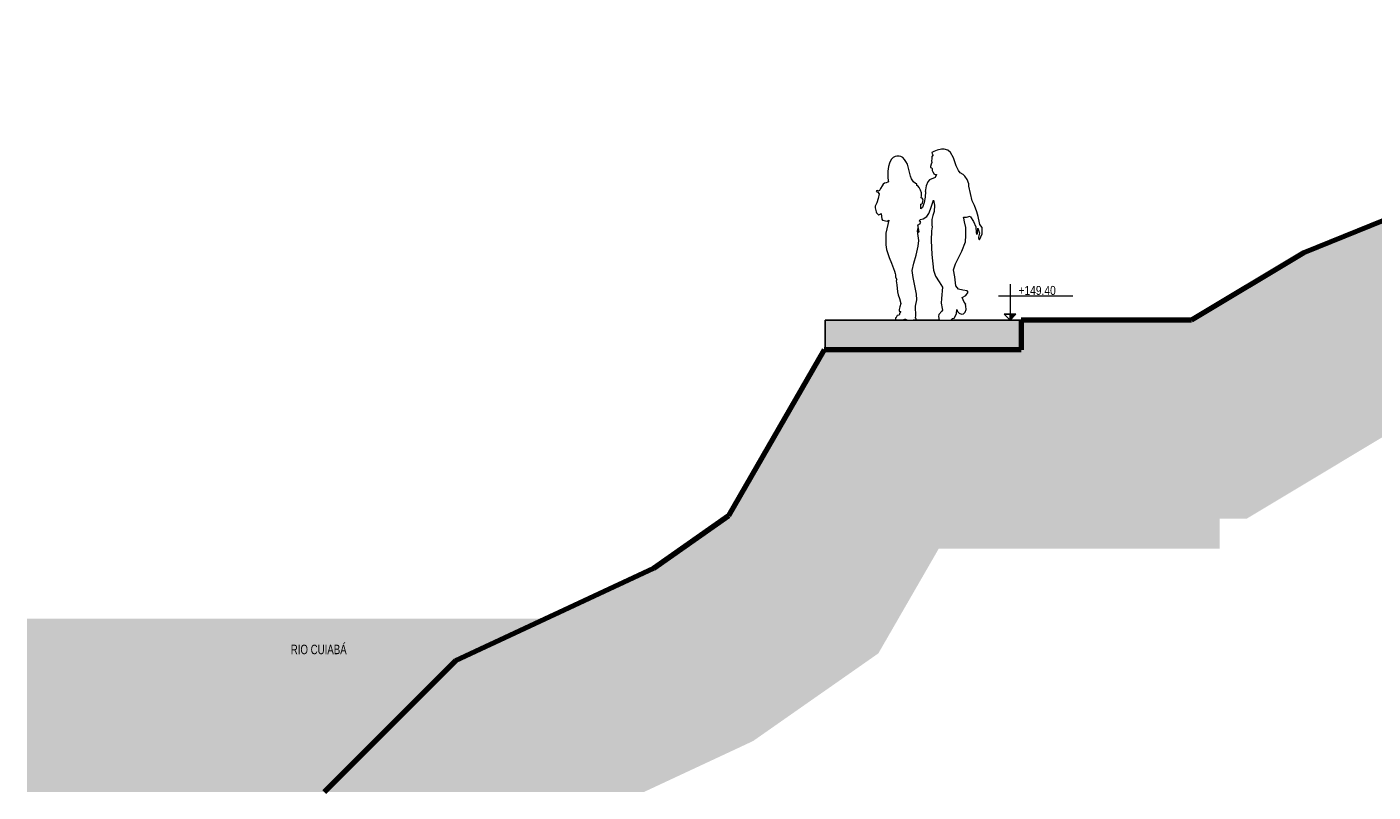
# Model space of a CAD drawing. Header units: millimetres. Extents: x -701667 to -666723, y 144647 to 155262.
# Tile 1 of 4: x -701667 to -688111, y 144647 to 152352. Entities that reach past the tile are written whole.
import ezdxf

# ---------------------------------------------------------------- set-up
doc = ezdxf.new("R2010")
doc.units = ezdxf.units.MM
for name, color, linetype, lineweight in [('A-DETL', 90, 'Continuous', 25), ('A-DETL-GENF', 92, 'Continuous', 5), ('A-FLOR', 192, 'Continuous', 5), ('A-FLOR-PATT', 8, 'Continuous', 25), ('G-ANNO-DIMS', 111, 'Continuous', 5), ('G-ANNO-TEXT', 231, 'Continuous', 5)]:
    doc.layers.add(name, color=color, linetype=linetype, lineweight=lineweight)
doc.styles.add('Swis721 Cn BT', font='swissc.ttf', dxfattribs={"height": 90})
doc.styles.add('Swis721 LtCn BT_3', font='swisscl.ttf', dxfattribs={"height": 95})

# ---------------------------------------------------------------- blocks, each defined once
blk = doc.blocks.new('_HUM_ FIGURAS HUMANAS - kvinner-3635077-TRECHO 3 - CALÇADA')
at = {"layer": 'A-DETL-GENF'}
for p, q in [((-692963, 151017), (-692982, 150980)), ((-692943, 151038), (-692963, 151017)), ((-692925, 151046), (-692943, 151038)), ((-692906, 151050), (-692925, 151046)), ((-692884, 151052), (-692906, 151050)), ((-692868, 151049), (-692884, 151052)), ((-692847, 151038), (-692868, 151049)), ((-692829, 151019), (-692847, 151038)), ((-692815, 150998), (-692829, 151019)), ((-692556, 151024), (-692557, 151004)), ((-692553, 151048), (-692556, 151024)), ((-692536, 151099), (-692554, 151087)), ((-692554, 151087), (-692552, 151074)), ((-692542, 151065), (-692553, 151048)), ((-692552, 151074), (-692542, 151065)), ((-692502, 151113), (-692536, 151099)), ((-692457, 151123), (-692502, 151113)), ((-692430, 151123), (-692457, 151123)), ((-692394, 151110), (-692430, 151123)), ((-692366, 151088), (-692394, 151110)), ((-692335, 151033), (-692366, 151088)), ((-692310, 150954), (-692335, 151033)), ((-692996, 150901), (-692998, 150878)), ((-692998, 150878), (-692996, 150838)), ((-692990, 150947), (-692996, 150901)), ((-692982, 150980), (-692990, 150947)), ((-692801, 150969), (-692815, 150998)), ((-692792, 150944), (-692801, 150969)), ((-692782, 150904), (-692792, 150944)), ((-692771, 150851), (-692782, 150904)), ((-692560, 150970), (-692569, 150948)), ((-692569, 150948), (-692567, 150937)), ((-692567, 150937), (-692554, 150934)), ((-692553, 150986), (-692560, 150970)), ((-692557, 151004), (-692553, 150986)), ((-692554, 150934), (-692551, 150923)), ((-692551, 150923), (-692551, 150908)), ((-692551, 150908), (-692549, 150901)), ((-692549, 150901), (-692545, 150896)), ((-692545, 150896), (-692536, 150872)), ((-692287, 150906), (-692310, 150954)), ((-692268, 150882), (-692287, 150906)), ((-692240, 150866), (-692268, 150882)), ((-693054, 150752), (-693073, 150724)), ((-693043, 150768), (-693054, 150752)), ((-693030, 150779), (-693043, 150768)), ((-693013, 150782), (-693030, 150779)), ((-692996, 150788), (-693013, 150782)), ((-692996, 150838), (-692993, 150802)), ((-692992, 150794), (-692996, 150788)), ((-692993, 150802), (-692992, 150794)), ((-692759, 150823), (-692771, 150851)), ((-692739, 150794), (-692759, 150823)), ((-692719, 150777), (-692739, 150794)), ((-692707, 150771), (-692719, 150777)), ((-692706, 150757), (-692707, 150771)), ((-692695, 150751), (-692706, 150757)), ((-692683, 150736), (-692695, 150751)), ((-692611, 150752), (-692619, 150711)), ((-692594, 150791), (-692611, 150752)), ((-692577, 150812), (-692594, 150791)), ((-692520, 150837), (-692577, 150812)), ((-692536, 150872), (-692521, 150865)), ((-692521, 150865), (-692507, 150866)), ((-692507, 150866), (-692520, 150837)), ((-692221, 150849), (-692240, 150866)), ((-692198, 150816), (-692221, 150849)), ((-692183, 150771), (-692198, 150816)), ((-692182, 150748), (-692183, 150771)), ((-692147, 150601), (-692182, 150748)), ((-693113, 150701), (-693115, 150696)), ((-693115, 150696), (-693106, 150692)), ((-693106, 150704), (-693113, 150701)), ((-693096, 150624), (-693109, 150580)), ((-693096, 150702), (-693106, 150704)), ((-693106, 150692), (-693099, 150687)), ((-693099, 150687), (-693086, 150673)), ((-693084, 150698), (-693096, 150702)), ((-693086, 150673), (-693096, 150624)), ((-693073, 150724), (-693084, 150698)), ((-692668, 150708), (-692683, 150736)), ((-692660, 150683), (-692668, 150708)), ((-692661, 150632), (-692660, 150652)), ((-692652, 150627), (-692661, 150632)), ((-692660, 150652), (-692660, 150683)), ((-692644, 150619), (-692652, 150627)), ((-692645, 150597), (-692643, 150610)), ((-692643, 150610), (-692644, 150619)), ((-692622, 150638), (-692633, 150586)), ((-692619, 150711), (-692622, 150696)), ((-692622, 150696), (-692618, 150696)), ((-692618, 150696), (-692622, 150638)), ((-692547, 150577), (-692539, 150608)), ((-692539, 150608), (-692529, 150559)), ((-693125, 150546), (-693126, 150530)), ((-693126, 150530), (-693118, 150504)), ((-693109, 150580), (-693125, 150546)), ((-693118, 150504), (-693116, 150490)), ((-693116, 150490), (-693113, 150479)), ((-693113, 150479), (-693093, 150459)), ((-693069, 150469), (-693066, 150473)), ((-693066, 150473), (-693058, 150415)), ((-692666, 150544), (-692664, 150569)), ((-692665, 150521), (-692666, 150544)), ((-692650, 150535), (-692665, 150521)), ((-692664, 150569), (-692654, 150571)), ((-692654, 150571), (-692648, 150577)), ((-692633, 150586), (-692650, 150535)), ((-692648, 150577), (-692645, 150597)), ((-692606, 150445), (-692586, 150472)), ((-692586, 150472), (-692569, 150517)), ((-692569, 150517), (-692547, 150577)), ((-692531, 150494), (-692543, 150453)), ((-692529, 150559), (-692531, 150494)), ((-692125, 150555), (-692147, 150601)), ((-692102, 150491), (-692125, 150555)), ((-692087, 150444), (-692102, 150491)), ((-693093, 150459), (-693087, 150459)), ((-693087, 150459), (-693069, 150469)), ((-693058, 150415), (-693051, 150407)), ((-693051, 150407), (-693004, 150397)), ((-692989, 150405), (-693018, 150277)), ((-693004, 150397), (-692989, 150405)), ((-692691, 150340), (-692697, 150361)), ((-692697, 150361), (-692688, 150360)), ((-692683, 150289), (-692691, 150340)), ((-692688, 150360), (-692682, 150367)), ((-692682, 150367), (-692672, 150370)), ((-692678, 150398), (-692671, 150413)), ((-692667, 150391), (-692678, 150398)), ((-692672, 150370), (-692671, 150381)), ((-692671, 150413), (-692641, 150420)), ((-692671, 150381), (-692666, 150383)), ((-692666, 150383), (-692667, 150391)), ((-692641, 150420), (-692606, 150445)), ((-692551, 150340), (-692557, 150298)), ((-692543, 150453), (-692555, 150412)), ((-692555, 150412), (-692554, 150391)), ((-692554, 150391), (-692554, 150370)), ((-692554, 150370), (-692553, 150357)), ((-692553, 150357), (-692551, 150340)), ((-692234, 150435), (-692204, 150436)), ((-692233, 150425), (-692234, 150435)), ((-692225, 150391), (-692233, 150425)), ((-692212, 150334), (-692225, 150391)), ((-692204, 150436), (-692168, 150447)), ((-692168, 150447), (-692164, 150439)), ((-692164, 150439), (-692134, 150393)), ((-692134, 150393), (-692110, 150339)), ((-692110, 150339), (-692107, 150283)), ((-692073, 150379), (-692087, 150444)), ((-692070, 150362), (-692073, 150379)), ((-692049, 150331), (-692070, 150362)), ((-693018, 150277), (-693019, 150227)), ((-693019, 150227), (-693017, 150158)), ((-692700, 150302), (-692696, 150303)), ((-692697, 150273), (-692700, 150302)), ((-692687, 150202), (-692697, 150273)), ((-692696, 150303), (-692696, 150321)), ((-692696, 150321), (-692690, 150302)), ((-692691, 150144), (-692687, 150202)), ((-692690, 150302), (-692689, 150286)), ((-692689, 150286), (-692683, 150289)), ((-692557, 150298), (-692562, 150203)), ((-692562, 150203), (-692554, 150061)), ((-692217, 150189), (-692211, 150252)), ((-692211, 150252), (-692212, 150334)), ((-692107, 150283), (-692104, 150264)), ((-692104, 150264), (-692096, 150268)), ((-692096, 150282), (-692090, 150326)), ((-692096, 150268), (-692096, 150282)), ((-692090, 150326), (-692075, 150277)), ((-692075, 150277), (-692086, 150234)), ((-692086, 150234), (-692086, 150226)), ((-692086, 150226), (-692080, 150221)), ((-692080, 150221), (-692080, 150215)), ((-692080, 150215), (-692073, 150210)), ((-692073, 150210), (-692049, 150269)), ((-692047, 150323), (-692049, 150331)), ((-692049, 150269), (-692047, 150323)), ((-693017, 150158), (-693010, 150111)), ((-693010, 150111), (-692984, 150032)), ((-692713, 150053), (-692698, 150113)), ((-692698, 150113), (-692691, 150144)), ((-692304, 149993), (-692253, 150093)), ((-692253, 150093), (-692217, 150189)), ((-692984, 150032), (-692960, 149974)), ((-692960, 149974), (-692930, 149894)), ((-692752, 149901), (-692737, 149972)), ((-692737, 149972), (-692713, 150053)), ((-692554, 150061), (-692538, 149904)), ((-692336, 149907), (-692317, 149968)), ((-692317, 149968), (-692304, 149993)), ((-692930, 149894), (-692923, 149868)), ((-692923, 149868), (-692920, 149857)), ((-692920, 149857), (-692919, 149831)), ((-692919, 149831), (-692908, 149810)), ((-692908, 149810), (-692912, 149795)), ((-692912, 149795), (-692910, 149777)), ((-692743, 149829), (-692752, 149901)), ((-692708, 149661), (-692743, 149829)), ((-692538, 149904), (-692519, 149842)), ((-692519, 149842), (-692482, 149785)), ((-692323, 149836), (-692336, 149907)), ((-692314, 149746), (-692323, 149836)), ((-692910, 149777), (-692907, 149754)), ((-692907, 149754), (-692900, 149685)), ((-692900, 149685), (-692894, 149656)), ((-692706, 149604), (-692708, 149661)), ((-692482, 149785), (-692447, 149733)), ((-692447, 149733), (-692456, 149617)), ((-692287, 149713), (-692314, 149746)), ((-692243, 149701), (-692287, 149713)), ((-692200, 149695), (-692243, 149701)), ((-692212, 149648), (-692190, 149681)), ((-692190, 149681), (-692200, 149695)), ((-692894, 149656), (-692881, 149618)), ((-692876, 149534), (-692884, 149508)), ((-692881, 149618), (-692868, 149568)), ((-692868, 149568), (-692876, 149534)), ((-692720, 149539), (-692706, 149604)), ((-692714, 149441), (-692720, 149539)), ((-692456, 149617), (-692461, 149571)), ((-692461, 149571), (-692450, 149517)), ((-692248, 149628), (-692212, 149648)), ((-692230, 149581), (-692248, 149628)), ((-692212, 149559), (-692230, 149581)), ((-692216, 149556), (-692212, 149559)), ((-692211, 149539), (-692216, 149556)), ((-692210, 149508), (-692211, 149539)), ((-692915, 149426), (-692922, 149424)), ((-692922, 149424), (-692920, 149406)), ((-692920, 149406), (-692897, 149404)), ((-692903, 149445), (-692915, 149426)), ((-692883, 149450), (-692903, 149445)), ((-692897, 149404), (-692851, 149404)), ((-692884, 149508), (-692882, 149491)), ((-692877, 149472), (-692883, 149450)), ((-692882, 149491), (-692868, 149488)), ((-692868, 149488), (-692877, 149472)), ((-692851, 149404), (-692826, 149410)), ((-692826, 149410), (-692820, 149411)), ((-692820, 149411), (-692802, 149400)), ((-692802, 149400), (-692742, 149400)), ((-692742, 149400), (-692713, 149406)), ((-692720, 149420), (-692719, 149426)), ((-692711, 149416), (-692720, 149420)), ((-692719, 149426), (-692714, 149441)), ((-692713, 149406), (-692711, 149416)), ((-692485, 149456), (-692486, 149438)), ((-692486, 149438), (-692479, 149400)), ((-692454, 149490), (-692485, 149456)), ((-692479, 149400), (-692363, 149400)), ((-692447, 149501), (-692454, 149490)), ((-692450, 149517), (-692447, 149501)), ((-692363, 149400), (-692346, 149415)), ((-692346, 149415), (-692331, 149418)), ((-692331, 149418), (-692307, 149464)), ((-692307, 149464), (-692304, 149506)), ((-692304, 149506), (-692295, 149486)), ((-692295, 149486), (-692278, 149469)), ((-692278, 149469), (-692257, 149460)), ((-692257, 149460), (-692237, 149464)), ((-692237, 149464), (-692220, 149481)), ((-692220, 149481), (-692210, 149508))]:
    blk.add_line(p, q, dxfattribs=at)
blk = doc.blocks.new('Elevações de ponto - CORTE-427733-TRECHO 3 - CALÇADA')
at = {"layer": 'G-ANNO-DIMS'}
blk.add_hatch(color=256, dxfattribs=at).paths.add_polyline_path([(-691707, 149460), (-691767, 149400), (-691767, 149460)], flags=0)
for p, q in [((-691767, 149761), (-691767, 149400)), ((-691883, 149643), (-691133, 149643)), ((-691827, 149460), (-691767, 149460)), ((-691767, 149400), (-691827, 149460)), ((-691827, 149460), (-691767, 149400)), ((-691767, 149460), (-691827, 149460)), ((-691767, 149400), (-691767, 149460)), ((-691707, 149460), (-691767, 149460)), ((-691767, 149460), (-691767, 149400)), ((-691767, 149400), (-691707, 149460))]:
    blk.add_line(p, q, dxfattribs=at)

msp = doc.modelspace()

# ---------------------------------------------------------------- hatches: boundary and pattern name
at = {"layer": 'A-DETL-GENF'}
h = msp.add_hatch(dxfattribs=at)
h.set_pattern_fill('FP3_23', color=252, style=0, pattern_type=2)
h.set_pattern_definition([(315, (-690763.56, 148115.19), (224.5064, 0), [158.75, -158.75]), (315, (-690721.46, 148157.29), (224.5064, 0), [158.75, -158.75]), (315, (-690679.36, 148199.39), (224.5064, 0), [158.75, -158.75]), (45, (-690651.3, 148199.39), (0, 224.5064), [158.75, -158.75]), (45, (-690609.2, 148157.29), (0, 224.5064), [158.75, -158.75]), (45, (-690567.1, 148115.19), (0, 224.5064), [158.75, -158.75])])
h.paths.add_polyline_path([(-696445, 144647), (-695456, 144647), (-694355, 145161), (-693093, 146044), (-692484, 147100), (-689656, 147100), (-689656, 147400), (-689384, 147400), (-687914, 148283), (-685425, 149289), (-683854, 149769), (-682613, 150200), (-678743, 150200), (-676521, 150210), (-675532, 150262), (-674542, 150303), (-673552, 150331), (-672562, 150348), (-671572, 150353), (-670581, 150346), (-669927, 150333), (-669927, 152334), (-670632, 152346), (-671678, 152352), (-671690, 152352), (-671693, 152351), (-671704, 152348), (-671885, 152348), (-671895, 152351), (-672635, 152347), (-673637, 152330), (-674638, 152300), (-675638, 152259), (-676638, 152207), (-676638, 152100), (-678743, 152100), (-678743, 152200), (-682613, 152200), (-682613, 151400), (-682856, 151400), (-682856, 151769), (-684153, 151769), (-686093, 151176), (-688810, 150079), (-689939, 149400), (-691656, 149400), (-691656, 149100), (-693638, 149100), (-694603, 147428), (-695358, 146900), (-697352, 145970), (-698675, 144647), (-697352, 144647)], flags=0)
msp.add_hatch(color=254, dxfattribs=at).paths.add_polyline_path([(-698863, 144647), (-698675, 144647), (-697352, 145970), (-696445, 146393), (-701667, 146393), (-701667, 144647), (-699244, 144647)], flags=0)
at = {"layer": 'A-FLOR-PATT', "lineweight": 5}
h = msp.add_hatch(dxfattribs=at)
h.set_pattern_fill('FP3_19', color=256, style=0, pattern_type=2)
h.set_pattern_definition([(50, (-690763.56, 148115.186), (72.8738, -6.3761), [7.62, -83.82]), (355, (-690763.56, 148115.186), (-14.097, 76.4224), [6.096, -67.056]), (100.451, (-690757.49, 148114.655), (58.777, 70.0469), [6.476, -71.236]), (46.184, (-690763.56, 148135.51), (108.4314, -16.8175), [11.43, -125.73]), (96.636, (-690754.53, 148134.1), (94.961, 98.971), [9.714, -106.854]), (351.184, (-690763.56, 148135.51), (94.9623, 98.97), [9.144, -100.584]), (21, (-690753.4, 148130.426), (60.6457, -40.9065), [7.62, -83.82]), (326, (-690753.4, 148130.426), (24.7208, 73.675), [6.096, -67.056]), (71.451, (-690748.35, 148127.02), (85.3669, 32.7687), [6.476, -71.236]), (37.5, (-690763.562, 148115.186), (1.23552, 33.82243), [3.353, -62.89, 3.353, -64.719, -67.31]), (37.5, (-690763.562, 148115.186), (1.23552, 33.82243), [-134.315, 3.353, -63.957]), (7.5, (-690763.562, 148115.186), (26.72815, 40.07255), [3.353, -35.458, 3.353, -61.366, -25.654]), (7.5, (-690763.562, 148115.186), (26.72815, 40.07255), [-103.53, 3.353, -22.301]), (327.5, (-690786.22, 148115.186), (54.23632, -2.29212), [3.353, -22.047, 3.353, -75.895, -105.156]), (327.5, (-690786.22, 148115.186), (54.23632, -2.29212), [-104.648, 3.353, -101.803]), (317.5, (-690796.38, 148115.186), (59.2516, 10.17014), [3.353, -29.667, 3.353, -49.276, -74.676]), (317.5, (-690796.38, 148115.186), (59.2516, 10.17014), [-85.649, 3.353, -71.323])])
h.paths.add_polyline_path([(-692454, 149100), (-691656, 149100), (-691656, 149400), (-693627, 149400), (-693627, 149100), (-692484, 149100)], flags=0)

# ---------------------------------------------------------------- linework, layer by layer
at = {"layer": 'A-DETL', "lineweight": 80}
for p, q in [((-686093, 151176), (-688810, 150079)), ((-688810, 150079), (-689939, 149400)), ((-689939, 149400), (-691656, 149400)), ((-691656, 149400), (-691656, 149100)), ((-693638, 149100), (-694603, 147428)), ((-691656, 149100), (-693638, 149100)), ((-694603, 147428), (-695358, 146900)), ((-695358, 146900), (-697352, 145970)), ((-697352, 145970), (-698675, 144647))]:
    msp.add_line(p, q, dxfattribs=at)
at = {"layer": 'A-FLOR', "lineweight": 25}
for p, q in [((-692802, 149400), (-693627, 149400)), ((-693627, 149400), (-693627, 149100)), ((-692479, 149400), (-692742, 149400)), ((-691656, 149400), (-692363, 149400))]:
    msp.add_line(p, q, dxfattribs=at)

# ---------------------------------------------------------------- block references
at = {"layer": 'A-DETL-GENF'}
msp.add_blockref('_HUM_ FIGURAS HUMANAS - kvinner-3635077-TRECHO 3 - CALÇADA', (0, 0), dxfattribs=at)
at = {"layer": 'G-ANNO-DIMS'}
msp.add_blockref('Elevações de ponto - CORTE-427733-TRECHO 3 - CALÇADA', (0, 0), dxfattribs=at)

# ---------------------------------------------------------------- texts
at = {"layer": 'G-ANNO-DIMS', "insert": (-691682, 149744), "char_height": 90, "width": 515.63, "attachment_point": 1, "line_spacing_factor": 0.961347, "style": 'Swis721 Cn BT'}
msp.add_mtext('+149.40', dxfattribs=at)
at = {"layer": 'G-ANNO-TEXT', "color": 7, "insert": (-699010, 146131), "char_height": 95, "width": 685.44, "attachment_point": 1, "style": 'Swis721 LtCn BT_3'}
msp.add_mtext('RIO CUIABÁ', dxfattribs=at)

doc.saveas('drawing.dxf')
